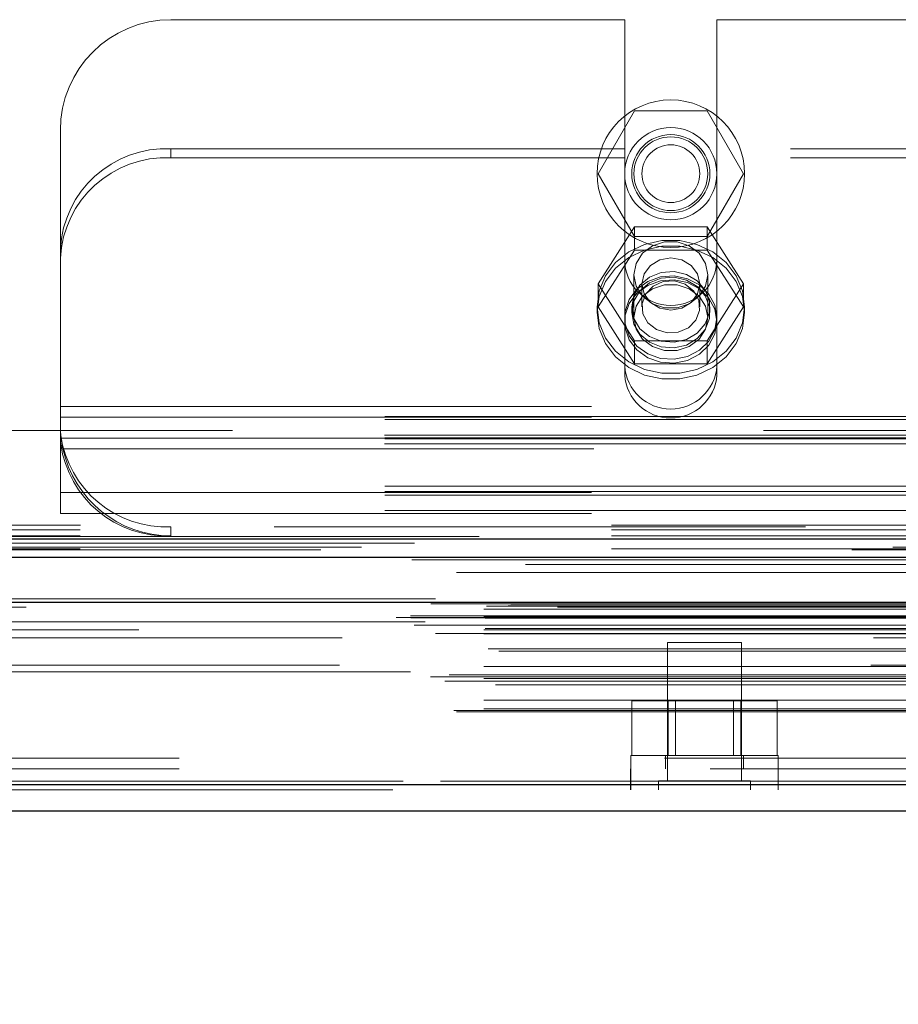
# Model space of a CAD drawing. Header units: inches. Extents: x 0.2 to 10.8, y 0.2 to 8.2.
# Tile 93 of 145: x 3.517 to 3.683, y 6.756 to 6.942. Entities that reach past the tile are written whole.
import ezdxf

# ---------------------------------------------------------------- set-up
doc = ezdxf.new("R2010")
doc.units = ezdxf.units.IN
doc.header["$MEASUREMENT"] = 0
doc.linetypes.add('HIDDEN', pattern=[0.07500000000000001, 0.05, -0.025])
doc.layers.add('DIMENSIONS', color=140, linetype='Continuous')
doc.styles.add('SLDTEXTSTYLE0', font='TXT', dxfattribs={"width": 0.7})
doc.dimstyles.new('SLDDIMSTYLE1', dxfattribs={"dimtxt": 0.0849609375, "dimasz": 0.13, "dimexe": 0, "dimexo": 0.0625, "dimgap": 0.021240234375, "dimtad": 0, "dimtih": 1, "dimtoh": 1, "dimlfac": 18, "dimrnd": 1e-09, "dimzin": 12, "dimdsep": 46, "dimtxsty": 'SLDTEXTSTYLE0', "dimsah": 1, "dimcen": 0.09, "dimadec": 0, "dimazin": 3, "dimtfac": 1, "dimtmove": 0, "dimatfit": 0, "dimfxl": 0, "dimfrac": 2, "dimtolj": 1, "dimtzin": 12, "dimarcsym": 0})

# ---------------------------------------------------------------- blocks, each defined once
blk = doc.blocks.new('_D_4')
at = {"layer": 'DIMENSIONS'}
for p, q in [((3.159591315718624, 6.809181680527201), (3.159591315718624, 6.475424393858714)), ((3.249330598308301, 6.760466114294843), (3.249330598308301, 6.475424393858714)), ((3.159591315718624, 6.600424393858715), (2.909591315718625, 6.600424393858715)), ((3.249330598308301, 6.600424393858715), (3.485098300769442, 6.600424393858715)), ((3.60022480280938, 6.600424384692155), (3.571694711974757, 6.600424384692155)), ((3.571694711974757, 6.600424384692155), (3.571694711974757, 6.465393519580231)), ((3.85269395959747, 6.600424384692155), (3.881224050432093, 6.600424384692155)), ((3.881224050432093, 6.600424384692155), (3.881224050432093, 6.465393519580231)), ((3.571694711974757, 6.465393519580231), (3.60022480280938, 6.465393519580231)), ((3.881224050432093, 6.465393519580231), (3.85269395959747, 6.465393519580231))]:
    blk.add_line(p, q, dxfattribs=at)
for points in [[(3.159591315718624, 6.600424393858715), (3.029591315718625, 6.620424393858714), (3.029591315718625, 6.580424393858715)], [(3.249330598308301, 6.600424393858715), (3.379330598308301, 6.580424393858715), (3.379330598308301, 6.620424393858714)]]:
    blk.add_solid(points, dxfattribs=at)
at = {"layer": 'DIMENSIONS', "char_height": 0.08333333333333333, "attachment_point": 1, "style": 'SLDTEXTSTYLE0'}
for s, insert in [('1.62', (3.600224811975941, 6.726866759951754)), ('41.0', (3.60022480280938, 6.572815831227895))]:
    blk.add_mtext(s, dxfattribs=dict(at, insert=insert))

msp = doc.modelspace()

# ---------------------------------------------------------------- linework, layer by layer
at = {"color": 7, "linetype": 'HIDDEN', "lineweight": 18}
for p, q in [((3.54567068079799, 6.941686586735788), (3.631101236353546, 6.941686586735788)), ((3.631101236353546, 6.941686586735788), (3.631101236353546, 6.917363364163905)), ((3.648462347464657, 6.941686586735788), (3.762323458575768, 6.941686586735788)), ((3.648462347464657, 6.941686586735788), (3.648462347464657, 6.917363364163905)), ((3.62611783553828, 6.912686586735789), (3.632949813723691, 6.924519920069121)), ((3.632949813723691, 6.924519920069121), (3.646613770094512, 6.924519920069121)), ((3.646613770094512, 6.924519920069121), (3.653445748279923, 6.912686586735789)), ((3.524837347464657, 6.898481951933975), (3.524837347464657, 6.920853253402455)), ((3.545670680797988, 6.917363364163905), (3.545670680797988, 6.915672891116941)), ((3.631101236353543, 6.917363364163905), (3.545670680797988, 6.917363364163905)), ((3.631101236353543, 6.915672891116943), (3.631101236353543, 6.917363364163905)), ((3.762323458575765, 6.917363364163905), (3.648462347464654, 6.917363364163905)), ((3.648462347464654, 6.915672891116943), (3.648462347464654, 6.917363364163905)), ((3.631101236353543, 6.915672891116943), (3.545670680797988, 6.915672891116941)), ((3.631101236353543, 6.874763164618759), (3.631101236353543, 6.915672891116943)), ((3.648462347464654, 6.87476316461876), (3.648462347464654, 6.915672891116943)), ((3.762323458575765, 6.915672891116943), (3.648462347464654, 6.915672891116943)), ((3.632949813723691, 6.900853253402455), (3.62611783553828, 6.912686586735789)), ((3.653445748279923, 6.912686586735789), (3.646613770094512, 6.900853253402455)), ((3.632949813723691, 6.90265735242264), (3.62611783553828, 6.891932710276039)), ((3.632949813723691, 6.898313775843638), (3.632949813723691, 6.90265735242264)), ((3.646613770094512, 6.90265735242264), (3.632949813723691, 6.90265735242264)), ((3.646613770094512, 6.898313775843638), (3.646613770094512, 6.90265735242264)), ((3.653445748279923, 6.891932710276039), (3.646613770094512, 6.90265735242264)), ((3.646613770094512, 6.900853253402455), (3.632949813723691, 6.900853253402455)), ((3.524837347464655, 6.896791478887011), (3.524837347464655, 6.898481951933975)), ((3.632949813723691, 6.898313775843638), (3.62611783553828, 6.887589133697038)), ((3.646613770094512, 6.898313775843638), (3.632949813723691, 6.898313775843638)), ((3.653445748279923, 6.887589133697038), (3.646613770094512, 6.898313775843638)), ((3.524837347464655, 6.85213064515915), (3.524837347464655, 6.896791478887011)), ((3.632837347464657, 6.893646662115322), (3.632837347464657, 6.885575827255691)), ((3.646726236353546, 6.885575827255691), (3.646726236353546, 6.893646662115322)), ((3.62611783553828, 6.887589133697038), (3.62611783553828, 6.891932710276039)), ((3.62611783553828, 6.891932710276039), (3.632949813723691, 6.88120806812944)), ((3.634340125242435, 6.891932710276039), (3.634340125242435, 6.887589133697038)), ((3.645223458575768, 6.887589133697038), (3.645223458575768, 6.891932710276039)), ((3.646613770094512, 6.88120806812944), (3.653445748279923, 6.891932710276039)), ((3.653445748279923, 6.887589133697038), (3.653445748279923, 6.891932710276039)), ((3.625892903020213, 6.887589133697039), (3.625892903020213, 6.886532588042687)), ((3.62611783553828, 6.887589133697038), (3.632949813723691, 6.876864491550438)), ((3.63242068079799, 6.887589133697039), (3.63242068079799, 6.886532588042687)), ((3.646613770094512, 6.876864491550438), (3.653445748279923, 6.887589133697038)), ((3.647142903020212, 6.886532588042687), (3.647142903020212, 6.887589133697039)), ((3.65367068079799, 6.886532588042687), (3.65367068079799, 6.887589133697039)), ((3.632949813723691, 6.88120806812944), (3.646613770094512, 6.88120806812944)), ((3.632949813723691, 6.876864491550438), (3.632949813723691, 6.88120806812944)), ((3.646613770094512, 6.876864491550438), (3.646613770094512, 6.88120806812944)), ((3.632949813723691, 6.876864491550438), (3.646613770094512, 6.876864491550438)), ((3.524837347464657, 6.868853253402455), (3.885948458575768, 6.868853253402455)), ((3.524837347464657, 6.868853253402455), (3.885948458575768, 6.868853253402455)), ((3.885948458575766, 6.866939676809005), (3.524837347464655, 6.866939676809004)), ((3.524837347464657, 6.866853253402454), (3.885948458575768, 6.866853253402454)), ((3.885948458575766, 6.866377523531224), (3.524837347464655, 6.866377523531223)), ((4.757257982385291, 6.864353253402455), (3.228591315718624, 6.864353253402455)), ((3.885948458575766, 6.862939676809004), (3.524837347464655, 6.862939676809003)), ((3.885948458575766, 6.862752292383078), (3.524837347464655, 6.862752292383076)), ((3.885877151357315, 6.863475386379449), (3.524908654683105, 6.863475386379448)), ((3.524981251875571, 6.862853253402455), (3.885804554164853, 6.862853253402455)), ((3.885877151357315, 6.861784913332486), (3.524908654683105, 6.861784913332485)), ((3.525316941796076, 6.860853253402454), (3.885468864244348, 6.860853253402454)), ((3.525316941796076, 6.860853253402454), (3.885468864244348, 6.860853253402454)), ((3.885948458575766, 6.853821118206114), (3.524837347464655, 6.853821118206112)), ((3.885948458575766, 6.852853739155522), (3.524837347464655, 6.85285373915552)), ((3.524837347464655, 6.852666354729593), (3.885948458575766, 6.852666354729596)), ((3.885948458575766, 6.852130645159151), (3.524837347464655, 6.85213064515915)), ((3.524837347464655, 6.848666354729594), (3.524837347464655, 6.85213064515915)), ((3.885948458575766, 6.849228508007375), (3.524837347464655, 6.849228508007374)), ((3.524837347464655, 6.848666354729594), (3.885948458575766, 6.848666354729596)), ((3.228591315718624, 6.846464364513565), (4.757257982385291, 6.846464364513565)), ((3.228591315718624, 6.846464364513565), (4.757257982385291, 6.846464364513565)), ((3.228641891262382, 6.846464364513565), (4.757207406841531, 6.846464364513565)), ((3.228641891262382, 6.846464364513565), (4.757207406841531, 6.846464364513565)), ((3.228641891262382, 6.846464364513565), (4.757207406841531, 6.846464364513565)), ((3.228641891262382, 6.846464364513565), (4.757207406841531, 6.846464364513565)), ((3.545670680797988, 6.844464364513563), (3.545670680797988, 6.846154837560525)), ((3.865115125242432, 6.846154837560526), (3.545670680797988, 6.846154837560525)), ((3.228591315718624, 6.845619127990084), (4.757257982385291, 6.845619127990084)), ((3.228591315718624, 6.844464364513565), (4.757257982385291, 6.844464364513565)), ((4.781570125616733, 6.84233778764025), (3.204251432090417, 6.842337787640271)), ((4.773888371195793, 6.841855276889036), (3.211931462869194, 6.841855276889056)), ((3.228591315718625, 6.842052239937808), (4.757257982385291, 6.842052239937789)), ((3.212404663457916, 6.839104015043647), (4.773417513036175, 6.839104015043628)), ((4.795474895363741, 6.832623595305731), (3.190347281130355, 6.832623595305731)), ((3.193975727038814, 6.831979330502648), (4.791846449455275, 6.831979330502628)), ((4.791706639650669, 6.831997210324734), (3.194115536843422, 6.831997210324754)), ((3.194618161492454, 6.831678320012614), (4.791204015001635, 6.831678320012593)), ((3.19461816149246, 6.831678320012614), (4.791204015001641, 6.831678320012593)), ((3.205109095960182, 6.831231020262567), (4.780713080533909, 6.831231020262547)), ((3.205109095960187, 6.831231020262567), (4.780713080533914, 6.831231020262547)), ((3.209162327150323, 6.831277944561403), (4.776659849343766, 6.831277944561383)), ((3.20916232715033, 6.831277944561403), (4.776659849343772, 6.831277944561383)), ((3.209677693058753, 6.831642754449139), (4.776144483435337, 6.83164275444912)), ((3.209677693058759, 6.831642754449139), (4.776144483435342, 6.83164275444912)), ((3.218420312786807, 6.831068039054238), (4.767364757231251, 6.831068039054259)), ((3.190794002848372, 6.82939551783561), (4.795028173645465, 6.829395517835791)), ((3.204553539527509, 6.830668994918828), (4.781268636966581, 6.830668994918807)), ((3.204553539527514, 6.830668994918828), (4.781268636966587, 6.830668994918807)), ((3.204553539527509, 6.829286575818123), (4.781268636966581, 6.829286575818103)), ((3.204553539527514, 6.829286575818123), (4.781268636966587, 6.829286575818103)), ((3.188096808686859, 6.829111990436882), (4.797725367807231, 6.829111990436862)), ((3.188096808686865, 6.829111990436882), (4.797725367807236, 6.829111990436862)), ((3.190853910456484, 6.82905576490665), (4.794968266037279, 6.829055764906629)), ((3.191475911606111, 6.827686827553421), (4.794346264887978, 6.827686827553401)), ((4.793501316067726, 6.828319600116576), (3.192346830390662, 6.828319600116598)), ((3.196507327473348, 6.827666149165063), (4.789314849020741, 6.827666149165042)), ((3.204831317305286, 6.829008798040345), (4.780990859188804, 6.829008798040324)), ((3.195457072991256, 6.826086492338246), (4.790361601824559, 6.826086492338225)), ((3.204553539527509, 6.826786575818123), (4.781268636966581, 6.826786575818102)), ((3.204553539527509, 6.826004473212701), (4.781268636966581, 6.826004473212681)), ((3.204831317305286, 6.8270643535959), (4.780990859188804, 6.82706435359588)), ((3.239639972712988, 6.826786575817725), (4.781268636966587, 6.826786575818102)), ((4.777921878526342, 6.825264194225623), (3.207901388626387, 6.825264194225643)), ((3.653068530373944, 6.824401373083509), (3.639179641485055, 6.824401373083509)), ((3.639179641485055, 6.824401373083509), (3.639179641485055, 6.798359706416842)), ((3.653068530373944, 6.798359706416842), (3.653068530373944, 6.824401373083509)), ((3.205395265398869, 6.82322383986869), (4.780464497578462, 6.823223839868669)), ((3.207416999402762, 6.822773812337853), (4.778405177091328, 6.822773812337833)), ((3.207416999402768, 6.822773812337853), (4.778405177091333, 6.822773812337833)), ((3.204553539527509, 6.819890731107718), (4.781268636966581, 6.819890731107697)), ((4.777425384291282, 6.820102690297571), (3.208402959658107, 6.820102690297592)), ((4.790782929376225, 6.818876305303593), (3.195043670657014, 6.818876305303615)), ((3.198053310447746, 6.818293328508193), (4.787768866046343, 6.818293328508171)), ((3.194518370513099, 6.817903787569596), (4.79130380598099, 6.817903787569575)), ((3.197209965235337, 6.817124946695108), (4.78860506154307, 6.817124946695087)), ((3.204553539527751, 6.817594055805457), (4.781268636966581, 6.817594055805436)), ((3.205165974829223, 6.817589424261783), (4.780649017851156, 6.817589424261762)), ((3.206797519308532, 6.816442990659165), (4.779024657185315, 6.816442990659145)), ((3.204553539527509, 6.81357082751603), (4.781268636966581, 6.81357082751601)), ((3.632460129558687, 6.803123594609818), (3.632460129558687, 6.813401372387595)), ((3.639292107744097, 6.813401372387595), (3.632460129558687, 6.813401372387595)), ((3.639292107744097, 6.803123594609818), (3.639292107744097, 6.813401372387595)), ((3.652956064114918, 6.813401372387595), (3.639292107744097, 6.813401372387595)), ((3.640682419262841, 6.813401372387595), (3.640682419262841, 6.803123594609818)), ((3.651565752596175, 6.803123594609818), (3.651565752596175, 6.813401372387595)), ((3.652956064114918, 6.803123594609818), (3.652956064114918, 6.813401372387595)), ((3.659788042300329, 6.813401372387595), (3.652956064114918, 6.813401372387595)), ((3.659788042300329, 6.803123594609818), (3.659788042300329, 6.813401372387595)), ((3.198921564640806, 6.81161537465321), (4.786900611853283, 6.81161537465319)), ((3.199408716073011, 6.811326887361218), (4.786413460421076, 6.8113268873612)), ((3.204553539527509, 6.811882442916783), (4.781268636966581, 6.811882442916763)), ((3.204553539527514, 6.811882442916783), (4.781268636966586, 6.811882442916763)), ((3.247198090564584, 6.802623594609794), (4.738586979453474, 6.802623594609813)), ((3.247198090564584, 6.802623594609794), (4.738586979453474, 6.802623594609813)), ((4.738586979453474, 6.802623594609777), (3.247235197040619, 6.802623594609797)), ((4.738586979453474, 6.802623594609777), (3.247235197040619, 6.802623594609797)), ((3.660012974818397, 6.803123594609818), (3.632235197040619, 6.803123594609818)), ((3.632235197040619, 6.803123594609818), (3.632235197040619, 6.800623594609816)), ((3.638762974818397, 6.803123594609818), (3.638762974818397, 6.800623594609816)), ((3.653485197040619, 6.800623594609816), (3.653485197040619, 6.803123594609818)), ((3.660012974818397, 6.800623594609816), (3.660012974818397, 6.803123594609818)), ((3.247198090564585, 6.800623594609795), (4.738586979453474, 6.800623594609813)), ((3.632211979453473, 6.800623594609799), (3.632211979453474, 6.7966235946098)), ((3.632249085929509, 6.800623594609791), (3.632249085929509, 6.796623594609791)), ((3.659989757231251, 6.7966235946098), (3.659989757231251, 6.8006235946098)), ((3.660026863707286, 6.796623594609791), (3.660026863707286, 6.800623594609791)), ((4.789418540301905, 6.798276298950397), (3.196403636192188, 6.79827629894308)), ((3.196403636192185, 6.798276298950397), (4.789418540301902, 6.79827629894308)), ((3.654804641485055, 6.798359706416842), (3.637443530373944, 6.798359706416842)), ((3.637443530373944, 6.798359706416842), (3.637443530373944, 6.796623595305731)), ((3.654804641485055, 6.796623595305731), (3.654804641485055, 6.798359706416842)), ((3.196403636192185, 6.79758170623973), (4.789418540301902, 6.797581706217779)), ((4.787455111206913, 6.796623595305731), (3.198367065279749, 6.796623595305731))]:
    msp.add_line(p, q, dxfattribs=at)
at = {"color": 7, "linetype": 'Continuous', "lineweight": 25}
for p, q in [((3.228591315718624, 6.843928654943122), (4.757257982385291, 6.843928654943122)), ((3.228591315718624, 6.840464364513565), (4.757257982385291, 6.840464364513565)), ((4.795474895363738, 6.831929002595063), (3.190347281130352, 6.831929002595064)), ((4.789418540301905, 6.79758170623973), (3.196403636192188, 6.797581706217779)), ((4.787455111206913, 6.792623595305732), (3.19836706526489, 6.792623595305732))]:
    msp.add_line(p, q, dxfattribs=at)
at = {"color": 7, "linetype": 'HIDDEN', "lineweight": 18, "flags": 128}
for points in [[(3.625892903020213, 6.887589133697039), (3.626296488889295, 6.890601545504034), (3.627483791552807, 6.893438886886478), (3.629385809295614, 6.89593626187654), (3.631892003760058, 6.897948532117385), (3.634856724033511, 6.899358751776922), (3.638107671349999, 6.900084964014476), (3.641455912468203, 6.900084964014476), (3.644706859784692, 6.899358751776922), (3.647671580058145, 6.897948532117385), (3.650177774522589, 6.89593626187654), (3.652079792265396, 6.893438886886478), (3.653267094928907, 6.890601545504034), (3.65367068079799, 6.887589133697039), (3.653267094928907, 6.884576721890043), (3.652079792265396, 6.881739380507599), (3.650177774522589, 6.879242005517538), (3.647671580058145, 6.877229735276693), (3.644706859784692, 6.875819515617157), (3.641455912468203, 6.875093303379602), (3.638107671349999, 6.875093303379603), (3.63485672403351, 6.875819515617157), (3.631892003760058, 6.877229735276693), (3.629385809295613, 6.879242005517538), (3.627483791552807, 6.881739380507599), (3.626296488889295, 6.884576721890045), (3.625892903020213, 6.887589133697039)], [(3.646726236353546, 6.893646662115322), (3.646307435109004, 6.89579926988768), (3.645101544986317, 6.897692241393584), (3.643254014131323, 6.899097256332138), (3.640987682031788, 6.899844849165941), (3.638575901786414, 6.899844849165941), (3.636309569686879, 6.899097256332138), (3.634462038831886, 6.897692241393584), (3.633256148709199, 6.89579926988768), (3.632837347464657, 6.893646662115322), (3.633256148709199, 6.891494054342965), (3.634462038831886, 6.889601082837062), (3.636309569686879, 6.888196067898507), (3.638575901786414, 6.887448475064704), (3.640987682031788, 6.887448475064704), (3.643254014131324, 6.888196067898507), (3.645101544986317, 6.889601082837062), (3.646307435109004, 6.891494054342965), (3.646726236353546, 6.893646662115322)], [(3.625892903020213, 6.886532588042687), (3.626296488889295, 6.889544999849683), (3.627483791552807, 6.892382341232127), (3.629385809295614, 6.894879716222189), (3.631892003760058, 6.896891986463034), (3.634856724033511, 6.898302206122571), (3.638107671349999, 6.899028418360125), (3.641455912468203, 6.899028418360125), (3.644706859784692, 6.898302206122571), (3.647671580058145, 6.896891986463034), (3.650177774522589, 6.894879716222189), (3.652079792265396, 6.892382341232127), (3.653267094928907, 6.889544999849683), (3.65367068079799, 6.886532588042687), (3.653267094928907, 6.883520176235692), (3.652079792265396, 6.880682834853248), (3.650177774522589, 6.878185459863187), (3.647671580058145, 6.876173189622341), (3.644706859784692, 6.874762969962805), (3.641455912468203, 6.874036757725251), (3.638107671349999, 6.874036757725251), (3.63485672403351, 6.874762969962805), (3.631892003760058, 6.876173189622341), (3.629385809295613, 6.878185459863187), (3.627483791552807, 6.880682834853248), (3.626296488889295, 6.883520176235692), (3.625892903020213, 6.886532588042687)], [(3.645223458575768, 6.891932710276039), (3.644809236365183, 6.893820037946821), (3.643629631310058, 6.895420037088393), (3.641864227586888, 6.89648912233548), (3.639781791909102, 6.896864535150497), (3.637699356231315, 6.89648912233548), (3.635933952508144, 6.895420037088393), (3.634754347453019, 6.893820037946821), (3.634340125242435, 6.891932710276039), (3.634754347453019, 6.890045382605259), (3.635933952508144, 6.888445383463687), (3.637699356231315, 6.887376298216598), (3.639781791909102, 6.887000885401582), (3.641864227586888, 6.887376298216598), (3.643629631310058, 6.888445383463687), (3.644809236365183, 6.890045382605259), (3.645223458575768, 6.891932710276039)], [(3.63242068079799, 6.887589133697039), (3.632819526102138, 6.889755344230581), (3.633972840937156, 6.891686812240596), (3.635755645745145, 6.89317423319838), (3.637974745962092, 6.894056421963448), (3.640389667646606, 6.894237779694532), (3.642738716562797, 6.893698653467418), (3.644767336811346, 6.892497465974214), (3.646255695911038, 6.890764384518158), (3.647042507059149, 6.88868721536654), (3.647042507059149, 6.886491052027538), (3.646255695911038, 6.884413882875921), (3.644767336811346, 6.882680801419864), (3.642738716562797, 6.881479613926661), (3.640389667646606, 6.880940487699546), (3.637974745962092, 6.881121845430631), (3.635755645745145, 6.882004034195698), (3.633972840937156, 6.883491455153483), (3.632819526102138, 6.885422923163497), (3.63242068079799, 6.887589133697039)], [(3.648462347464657, 6.885575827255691), (3.648076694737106, 6.88789474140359), (3.646954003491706, 6.89000760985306), (3.645194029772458, 6.891726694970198), (3.642953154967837, 6.892899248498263), (3.64043049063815, 6.893421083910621), (3.63785018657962, 6.893245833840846), (3.635441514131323, 6.892389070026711), (3.633418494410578, 6.890926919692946), (3.631960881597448, 6.88898930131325), (3.631198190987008, 6.886748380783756), (3.631198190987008, 6.884403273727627), (3.631960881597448, 6.882162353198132), (3.633418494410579, 6.880224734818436), (3.635441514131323, 6.878762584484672), (3.63785018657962, 6.877905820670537), (3.64043049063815, 6.877730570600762), (3.642953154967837, 6.878252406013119), (3.645194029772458, 6.879424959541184), (3.646954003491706, 6.881144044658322), (3.648076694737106, 6.883256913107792), (3.648462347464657, 6.885575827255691)], [(3.648462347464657, 6.884842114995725), (3.648076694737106, 6.887161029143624), (3.646954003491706, 6.889273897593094), (3.645194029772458, 6.890992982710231), (3.642953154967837, 6.892165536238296), (3.64043049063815, 6.892687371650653), (3.63785018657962, 6.892512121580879), (3.635441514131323, 6.891655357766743), (3.633418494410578, 6.89019320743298), (3.631960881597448, 6.888255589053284), (3.631198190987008, 6.88601466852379), (3.631198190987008, 6.883669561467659), (3.631960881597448, 6.881428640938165), (3.633418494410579, 6.879491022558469), (3.635441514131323, 6.878028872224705), (3.63785018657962, 6.87717210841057), (3.64043049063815, 6.876996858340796), (3.642953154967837, 6.877518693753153), (3.645194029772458, 6.878691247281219), (3.646954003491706, 6.880410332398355), (3.648076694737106, 6.882523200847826), (3.648462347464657, 6.884842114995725)], [(3.63242068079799, 6.886532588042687), (3.632819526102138, 6.88869879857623), (3.633972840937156, 6.890630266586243), (3.635755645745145, 6.892117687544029), (3.637974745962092, 6.892999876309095), (3.640389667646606, 6.893181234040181), (3.642738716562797, 6.892642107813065), (3.644767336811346, 6.891440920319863), (3.646255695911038, 6.889707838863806), (3.647042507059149, 6.887630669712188), (3.647042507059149, 6.885434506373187), (3.646255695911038, 6.883357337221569), (3.644767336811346, 6.881624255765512), (3.642738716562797, 6.88042306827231), (3.640389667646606, 6.879883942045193), (3.637974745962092, 6.880065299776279), (3.635755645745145, 6.880947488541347), (3.633972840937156, 6.882434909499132), (3.632819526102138, 6.884366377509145), (3.63242068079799, 6.886532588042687)], [(3.642502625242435, 6.891860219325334), (3.640492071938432, 6.892478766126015), (3.638373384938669, 6.892352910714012), (3.636469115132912, 6.89150181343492), (3.635069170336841, 6.890055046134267), (3.634386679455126, 6.888232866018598), (3.634525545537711, 6.886312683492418), (3.63546462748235, 6.884586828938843), (3.637060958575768, 6.883318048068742), (3.639071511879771, 6.882699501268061), (3.641190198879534, 6.882825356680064), (3.643094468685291, 6.883676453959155), (3.644494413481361, 6.885123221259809), (3.645176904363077, 6.886945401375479), (3.645038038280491, 6.888865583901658), (3.644098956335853, 6.890591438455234), (3.642502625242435, 6.891860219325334)], [(3.646726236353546, 6.885575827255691), (3.646307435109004, 6.887728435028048), (3.645101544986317, 6.889621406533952), (3.643254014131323, 6.891026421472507), (3.640987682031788, 6.891774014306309), (3.638575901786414, 6.891774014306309), (3.636309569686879, 6.891026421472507), (3.634462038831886, 6.889621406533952), (3.633256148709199, 6.887728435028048), (3.632837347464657, 6.885575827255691), (3.633256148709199, 6.883423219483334), (3.634462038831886, 6.88153024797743), (3.636309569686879, 6.880125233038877), (3.638575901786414, 6.879377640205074), (3.640987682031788, 6.879377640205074), (3.643254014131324, 6.880125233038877), (3.645101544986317, 6.88153024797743), (3.646307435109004, 6.883423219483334), (3.646726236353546, 6.885575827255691)], [(4.803710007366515, 6.844342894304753), (4.005745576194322, 6.844343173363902), (3.182120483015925, 6.844342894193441)], [(4.791514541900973, 6.84308235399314), (4.005745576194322, 6.843082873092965), (3.194310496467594, 6.843082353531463)], [(4.773905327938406, 6.841855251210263), (4.005745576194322, 6.841854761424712), (3.211934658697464, 6.841855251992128)], [(3.191048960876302, 6.839951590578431), (3.927294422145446, 6.839953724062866), (4.79476884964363, 6.839951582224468)], [(3.191050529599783, 6.839951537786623), (4.026610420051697, 6.839951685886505), (4.794772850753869, 6.839951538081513)], [(3.199410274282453, 6.837591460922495), (3.98008102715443, 6.837591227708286), (4.786416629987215, 6.837591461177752)], [(3.20525474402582, 6.83757931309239), (3.98008102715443, 6.837579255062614), (4.780565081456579, 6.837579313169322)]]:
    msp.add_lwpolyline(points, dxfattribs=at)
at = {"color": 7, "linetype": 'HIDDEN', "lineweight": 18}
for radius in [0.0138888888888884, 0.008680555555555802, 0.00736111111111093, 0.006944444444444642, 0.005441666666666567]:
    msp.add_circle((3.639781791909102, 6.912686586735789), radius, dxfattribs=at)
for centre, radius, start, end in [((3.54567068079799, 6.920853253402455), 0.02083333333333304, 90, 180), ((3.544740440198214, 6.897455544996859), 0.01992954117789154, 87.32466329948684, 177.0478590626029), ((3.544740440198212, 6.895765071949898), 0.01992954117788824, 87.32466329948, 177.0478590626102), ((3.639781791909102, 6.896547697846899), 0.008680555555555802, 180, 0), ((3.639781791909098, 6.877073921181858), 0.008702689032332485, 184.0872180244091, 355.9127819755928), ((3.639781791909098, 6.875383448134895), 0.008702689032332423, 184.0872180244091, 355.9127819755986), ((3.544843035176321, 6.866266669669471), 0.02012885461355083, 187.9709353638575, 272.3565162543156), ((3.544843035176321, 6.864576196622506), 0.02012885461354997, 187.9709353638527, 272.3565162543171), ((3.54567068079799, 6.865297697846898), 0.02083333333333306, 192.3177659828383, 270.0000000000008)]:
    msp.add_arc(centre, radius, start, end, dxfattribs=at)
msp.add_open_spline([(3.524837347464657, 6.865297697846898), (3.524837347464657, 6.865013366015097), (3.524843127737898, 6.864701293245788), (3.524873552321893, 6.864024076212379), (3.524898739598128, 6.863654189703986), (3.524973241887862, 6.862891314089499), (3.525022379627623, 6.862496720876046), (3.52514938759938, 6.861681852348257), (3.52522664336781, 6.86126678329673), (3.525316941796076, 6.860853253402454)], degree=3, knots=[0, 0, 0, 0, 0.25, 0.25, 0.5, 0.5, 0.75, 0.75, 1, 1, 1, 1], dxfattribs=at)

# ---------------------------------------------------------------- dimensions: what is measured, and where the dimension line sits
at = {"layer": 'DIMENSIONS'}
dim = msp.add_linear_dim(base=(3.249330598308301, 6.600424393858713), p1=(3.159591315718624, 6.859181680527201), p2=(3.249330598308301, 6.810466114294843), dimstyle='SLDDIMSTYLE1', dxfattribs=at)
dim.commit()
dim.dimension.update_dxf_attribs({"geometry": '_D_4', "text_midpoint": (3.726459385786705, 6.600424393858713), "dimtype": 160})

doc.saveas('drawing.dxf')
